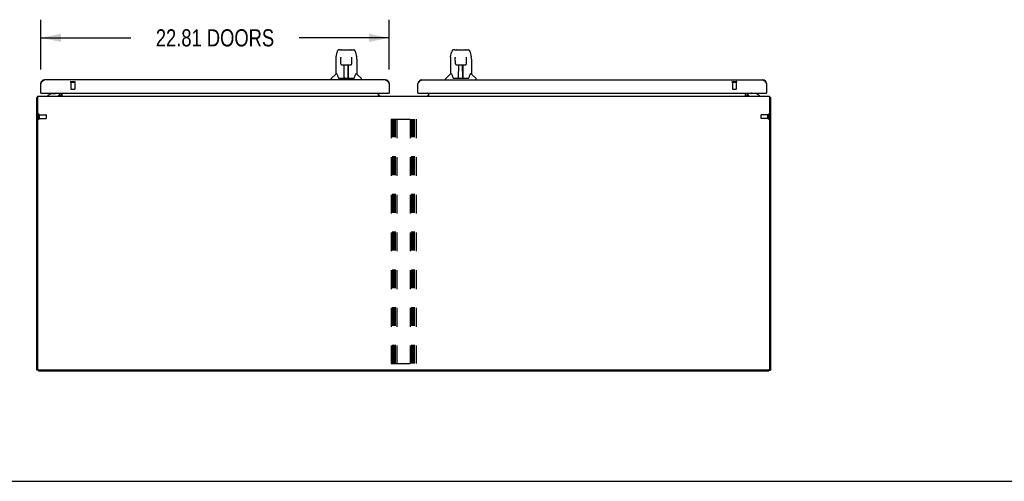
# Model space of a CAD drawing. Header units: inches. Extents: x 0 to 225, y 0 to 145.
# Tile 2 of 104: x 48 to 112, y 0 to 30. Entities that reach past the tile are written whole.
import ezdxf

# ---------------------------------------------------------------- set-up
doc = ezdxf.new("R2010")
doc.units = ezdxf.units.IN
doc.header["$LTSCALE"] = 12.349732
doc.header["$MEASUREMENT"] = 0
doc.linetypes.add('HIDDEN', pattern=[0.2, 0.1, -0.1])
doc.layers.get('0').update_dxf_attribs({"linetype": 'CONTINUOUS'})
for name, color, linetype in [('02___PRT_ALL_AXES', 7, 'CONTINUOUS'), ('DEFAULT_2', 8, 'HIDDEN'), ('DIMENSIONS', 7, 'CONTINUOUS')]:
    doc.layers.add(name, color=color, linetype=linetype)
doc.styles.get("Standard").update_dxf_attribs({"font": 'txt', "width": 0.8})
doc.dimstyles.new('DIMSTYLE_1', dxfattribs={"dimtxt": 1.122703, "dimasz": 1.320827, "dimexe": 0.09, "dimexo": 0.07, "dimgap": 0.0425, "dimtad": 0, "dimtih": 1, "dimtoh": 1, "dimzin": 4, "dimdsep": 46, "dimtxsty": 'Standard', "dimblk": '_FILLED', "dimblk1": '_FILLED', "dimblk2": '_FILLED', "dimcen": 0.09, "dimadec": 0, "dimazin": 0, "dimtfac": 1, "dimtofl": 0, "dimtmove": 0, "dimatfit": 3, "dimldrblk": '_FILLED', "dimfxl": 0, "dimtolj": 1, "dimtzin": 4, "dimarcsym": 0})

# ---------------------------------------------------------------- blocks, each defined once
blk = doc.blocks.new('_FILLED')
at = {"color": 0, "linetype": 'ByBlock'}
blk.add_solid([(0, 0), (-1, 0.2), (-1, -0.2)], dxfattribs=at)
blk = doc.blocks.new('*D20')
at = {"layer": 'DIMENSIONS', "color": 2, "linetype": 'Continuous'}
for p, q in [((49.215, 26.958), (49.215, 30.227)), ((72.027, 26.958), (72.027, 30.227)), ((49.215, 29.038), (55.12, 29.038)), ((72.027, 29.038), (66.122, 29.038))]:
    blk.add_line(p, q, dxfattribs=at)
at = {"layer": 'DIMENSIONS', "color": 2, "linetype": 'Continuous', "xscale": 1.3208269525, "yscale": 1.3208269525, "zscale": 1.3208269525, "rotation": 180}
blk.add_blockref('_FILLED', (49.215, 29.038), dxfattribs=at)
at = {"layer": 'DIMENSIONS', "color": 2, "linetype": 'Continuous', "xscale": 1.3208269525, "yscale": 1.3208269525, "zscale": 1.3208269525}
blk.add_blockref('_FILLED', (72.027, 29.038), dxfattribs=at)
at = {"layer": 'DIMENSIONS', "color": 2, "linetype": 'Continuous', "insert": (60.621, 29.599), "char_height": 1.1227, "width": 9.87979, "attachment_point": 2, "line_spacing_factor": 0.9}
blk.add_mtext('22.81 DOORS', dxfattribs=at)

msp = doc.modelspace()

# ---------------------------------------------------------------- linework, layer by layer
at = {"color": 7, "linetype": 'Continuous'}
for p, q in [((68.54, 27.788), (68.605, 28.093)), ((68.81, 28.248), (68.729, 28.248)), ((68.811, 28.248), (69.699, 28.248)), ((68.816, 28.248), (68.815, 28.248)), ((68.848, 27.736), (68.828, 27.736)), ((68.847, 27.772), (68.847, 27.769)), ((68.847, 27.769), (68.847, 27.764)), ((68.847, 27.764), (68.847, 27.756)), ((68.847, 27.756), (68.847, 27.746)), ((68.855, 27.342), (68.847, 27.746)), ((68.921, 28.26), (69.507, 28.26)), ((69.574, 27.342), (69.581, 27.754)), ((69.581, 27.762), (69.581, 27.767)), ((69.581, 27.754), (69.581, 27.762)), ((69.6, 27.736), (69.581, 27.736)), ((69.823, 28.093), (69.888, 27.788)), ((69.894, 27.757), (69.888, 27.788)), ((76.041, 27.788), (76.106, 28.093)), ((76.311, 28.248), (76.23, 28.248)), ((76.312, 28.248), (77.2, 28.248)), ((76.317, 28.248), (76.316, 28.248)), ((76.349, 27.736), (76.329, 27.736)), ((76.348, 27.772), (76.348, 27.769)), ((76.348, 27.769), (76.348, 27.764)), ((76.348, 27.764), (76.348, 27.756)), ((76.348, 27.756), (76.348, 27.746)), ((76.356, 27.342), (76.348, 27.746)), ((76.422, 28.26), (77.008, 28.26)), ((77.075, 27.342), (77.082, 27.754)), ((77.082, 27.762), (77.082, 27.767)), ((77.082, 27.754), (77.082, 27.762)), ((77.101, 27.736), (77.082, 27.736)), ((77.324, 28.093), (77.389, 27.788)), ((77.395, 27.757), (77.389, 27.788)), ((68.525, 27.645), (68.525, 26.673)), ((68.927, 27.264), (68.934, 27.264)), ((68.935, 27.264), (69.055, 27.264)), ((69.065, 26.418), (69.08, 27.265)), ((69.072, 26.849), (69.072, 27.264)), ((69.077, 27.118), (69.072, 27.118)), ((69.091, 27.265), (69.337, 27.265)), ((69.34, 26.398), (69.325, 27.265)), ((69.356, 27.118), (69.328, 27.118)), ((69.356, 26.398), (69.356, 27.264)), ((69.373, 27.264), (69.493, 27.264)), ((69.903, 27.644), (69.903, 26.673)), ((76.026, 27.645), (76.026, 26.673)), ((76.428, 27.264), (76.435, 27.264)), ((76.436, 27.264), (76.556, 27.264)), ((76.566, 26.418), (76.581, 27.265)), ((76.573, 26.849), (76.573, 27.264)), ((76.578, 27.118), (76.573, 27.118)), ((76.592, 27.265), (76.838, 27.265)), ((76.841, 26.398), (76.826, 27.265)), ((76.857, 27.118), (76.829, 27.118)), ((76.857, 26.398), (76.857, 27.264)), ((76.874, 27.264), (76.994, 27.264)), ((77.404, 27.644), (77.404, 26.673)), ((68.519, 26.667), (68.222, 26.37)), ((68.598, 26.673), (68.525, 26.673)), ((68.595, 26.673), (68.6, 26.664)), ((68.661, 26.509), (68.676, 26.461)), ((68.676, 26.461), (68.678, 26.453)), ((68.693, 26.421), (68.698, 26.414)), ((69.066, 26.47), (69.065, 26.444)), ((69.076, 27.039), (69.072, 27.039)), ((69.075, 27.028), (69.072, 27.028)), ((69.356, 27.039), (69.329, 27.039)), ((69.356, 27.028), (69.329, 27.028)), ((69.333, 26.799), (69.356, 26.799)), ((69.356, 26.795), (69.333, 26.795)), ((69.339, 26.444), (69.339, 26.47)), ((69.75, 26.453), (69.753, 26.461)), ((69.828, 26.663), (69.833, 26.672)), ((69.903, 26.673), (69.83, 26.673)), ((69.909, 26.667), (70.207, 26.37)), ((76.02, 26.667), (75.723, 26.37)), ((76.099, 26.673), (76.026, 26.673)), ((76.096, 26.673), (76.101, 26.664)), ((76.162, 26.509), (76.177, 26.461)), ((76.177, 26.461), (76.179, 26.453)), ((76.194, 26.421), (76.199, 26.414)), ((76.567, 26.47), (76.566, 26.444)), ((76.577, 27.039), (76.573, 27.039)), ((76.576, 27.028), (76.573, 27.028)), ((76.857, 27.039), (76.83, 27.039)), ((76.857, 27.028), (76.83, 27.028)), ((76.834, 26.799), (76.857, 26.799)), ((76.857, 26.795), (76.834, 26.795)), ((76.84, 26.444), (76.84, 26.47)), ((77.251, 26.453), (77.254, 26.461)), ((77.329, 26.663), (77.334, 26.672)), ((77.404, 26.673), (77.331, 26.673)), ((77.41, 26.667), (77.708, 26.37)), ((68.21, 26.28), (68.21, 26.342)), ((68.728, 26.398), (69.7, 26.398)), ((69.072, 26.398), (69.072, 26.402)), ((70.218, 26.28), (70.218, 26.342)), ((75.711, 26.28), (75.711, 26.342)), ((76.229, 26.398), (77.201, 26.398)), ((76.573, 26.398), (76.573, 26.402)), ((77.719, 26.28), (77.719, 26.342)), ((49.235, 25.426), (49.215, 25.426)), ((49.914, 25.403), (49.675, 25.265)), ((49.675, 25.226), (49.675, 25.265)), ((49.811, 25.344), (49.811, 25.355)), ((49.811, 25.355), (49.831, 25.355)), ((49.914, 25.403), (50.187, 25.403)), ((50.444, 25.265), (50.444, 25.265)), ((50.481, 25.227), (50.447, 25.262)), ((50.463, 25.383), (50.463, 25.426)), ((72.007, 25.426), (72.027, 25.426)), ((73.922, 25.426), (73.902, 25.426)), ((95.466, 25.383), (95.466, 25.426)), ((96.015, 25.403), (95.742, 25.403)), ((96.254, 25.265), (96.015, 25.403)), ((96.118, 25.355), (96.098, 25.355)), ((96.118, 25.344), (96.118, 25.355)), ((96.254, 25.226), (96.254, 25.265)), ((96.695, 25.426), (96.715, 25.426)), ((49.017, 25.122), (48.965, 25.122)), ((96.913, 25.122), (96.965, 25.122)), ((49.069, 7.278), (48.965, 7.278)), ((49.069, 7.226), (49.069, 7.279)), ((49.069, 7.226), (96.861, 7.226)), ((96.861, 7.226), (96.861, 7.279)), ((96.861, 7.278), (96.965, 7.278)), ((0, 0), (224.541, 0))]:
    msp.add_line(p, q, dxfattribs=at)
at = {"color": 3, "linetype": 'Continuous'}
for p, q in [((49.215, 25.426), (49.215, 26.033)), ((71.781, 26.28), (49.461, 26.28)), ((72.027, 26.033), (72.027, 25.426)), ((73.902, 25.426), (73.902, 26.033)), ((74.149, 26.28), (96.468, 26.28)), ((96.715, 26.033), (96.715, 25.426)), ((49.017, 25.226), (49.017, 7.34)), ((49.017, 25.226), (96.913, 25.226)), ((49.235, 25.426), (72.007, 25.426)), ((50.444, 25.265), (50.444, 25.264)), ((50.444, 25.264), (50.445, 25.264)), ((50.445, 25.264), (50.45, 25.257)), ((50.486, 25.368), (50.486, 25.426)), ((50.59, 25.426), (50.59, 25.226)), ((71.319, 25.226), (71.319, 25.426)), ((73.922, 25.426), (96.695, 25.426)), ((74.611, 25.226), (74.611, 25.426)), ((95.34, 25.226), (95.34, 25.426)), ((95.444, 25.426), (95.444, 25.33)), ((96.913, 25.226), (96.913, 7.34)), ((48.965, 7.278), (48.965, 25.122)), ((96.965, 25.122), (96.965, 7.278)), ((96.85, 7.278), (49.079, 7.278))]:
    msp.add_line(p, q, dxfattribs=at)
at = {"color": 7, "linetype": 'Continuous'}
for points in [[(68.54, 27.788), (68.534, 27.756), (68.529, 27.714), (68.526, 27.672), (68.525, 27.645)], [(68.729, 28.248), (68.725, 28.248), (68.71, 28.246), (68.695, 28.241), (68.681, 28.235), (68.669, 28.226), (68.658, 28.216), (68.649, 28.205), (68.64, 28.192), (68.633, 28.179), (68.626, 28.164), (68.62, 28.148), (68.614, 28.129), (68.609, 28.108), (68.605, 28.093)], [(68.847, 27.777), (68.847, 27.777), (68.847, 27.777), (68.847, 27.776), (68.847, 27.776), (68.847, 27.775), (68.847, 27.774), (68.847, 27.772)], [(69.581, 27.767), (69.581, 27.771), (69.581, 27.772), (69.582, 27.774), (69.582, 27.775), (69.582, 27.776), (69.582, 27.776), (69.582, 27.777)], [(69.799, 28.171), (69.793, 28.183), (69.787, 28.195), (69.779, 28.205), (69.771, 28.215), (69.762, 28.224), (69.751, 28.232), (69.739, 28.239), (69.727, 28.244), (69.713, 28.247), (69.699, 28.248)], [(69.823, 28.093), (69.82, 28.106), (69.815, 28.125), (69.81, 28.141), (69.805, 28.157), (69.799, 28.171)], [(69.903, 27.644), (69.903, 27.672), (69.899, 27.715), (69.894, 27.757)], [(76.041, 27.788), (76.035, 27.756), (76.03, 27.714), (76.027, 27.672), (76.026, 27.645)], [(76.23, 28.248), (76.226, 28.248), (76.211, 28.246), (76.196, 28.241), (76.182, 28.235), (76.17, 28.226), (76.159, 28.216), (76.15, 28.205), (76.141, 28.192), (76.134, 28.179), (76.127, 28.164), (76.121, 28.148), (76.115, 28.129), (76.11, 28.108), (76.106, 28.093)], [(76.348, 27.777), (76.348, 27.777), (76.348, 27.777), (76.348, 27.776), (76.348, 27.776), (76.348, 27.775), (76.348, 27.774), (76.348, 27.772)], [(77.082, 27.767), (77.082, 27.771), (77.082, 27.772), (77.083, 27.774), (77.083, 27.775), (77.083, 27.776), (77.083, 27.776), (77.083, 27.777)], [(77.3, 28.171), (77.294, 28.183), (77.288, 28.195), (77.28, 28.205), (77.272, 28.215), (77.263, 28.224), (77.252, 28.232), (77.24, 28.239), (77.228, 28.244), (77.214, 28.247), (77.2, 28.248)], [(77.324, 28.093), (77.321, 28.106), (77.316, 28.125), (77.311, 28.141), (77.306, 28.157), (77.3, 28.171)], [(77.404, 27.644), (77.404, 27.672), (77.4, 27.715), (77.395, 27.757)], [(68.855, 27.342), (68.856, 27.33), (68.859, 27.317), (68.864, 27.305), (68.872, 27.294), (68.881, 27.284), (68.891, 27.276), (68.902, 27.27), (68.914, 27.266), (68.927, 27.264)], [(69.055, 27.264), (69.058, 27.264), (69.067, 27.264), (69.076, 27.264)], [(69.076, 27.264), (69.085, 27.265), (69.091, 27.265)], [(69.337, 27.265), (69.345, 27.265), (69.354, 27.264)], [(69.354, 27.264), (69.362, 27.264), (69.371, 27.264), (69.373, 27.264)], [(69.494, 27.264), (69.503, 27.264), (69.515, 27.267), (69.527, 27.271), (69.538, 27.277), (69.549, 27.285), (69.557, 27.295), (69.564, 27.306), (69.57, 27.318), (69.573, 27.331), (69.574, 27.342)], [(76.356, 27.342), (76.357, 27.33), (76.36, 27.317), (76.365, 27.305), (76.373, 27.294), (76.382, 27.284), (76.392, 27.276), (76.403, 27.27), (76.415, 27.266), (76.428, 27.264)], [(76.556, 27.264), (76.559, 27.264), (76.568, 27.264), (76.577, 27.264)], [(76.577, 27.264), (76.586, 27.265), (76.592, 27.265)], [(76.838, 27.265), (76.846, 27.265), (76.855, 27.264)], [(76.855, 27.264), (76.863, 27.264), (76.872, 27.264), (76.874, 27.264)], [(76.995, 27.264), (77.004, 27.264), (77.016, 27.267), (77.028, 27.271), (77.039, 27.277), (77.05, 27.285), (77.058, 27.295), (77.065, 27.306), (77.071, 27.318), (77.074, 27.331), (77.075, 27.342)], [(68.6, 26.664), (68.614, 26.636), (68.629, 26.6), (68.645, 26.558), (68.661, 26.509)], [(68.678, 26.453), (68.683, 26.44), (68.688, 26.43), (68.693, 26.421)], [(69.724, 26.407), (69.73, 26.413), (69.735, 26.421)], [(69.735, 26.421), (69.74, 26.429), (69.745, 26.44), (69.75, 26.453)], [(69.753, 26.461), (69.767, 26.507), (69.783, 26.555), (69.799, 26.598), (69.814, 26.634), (69.828, 26.663)], [(76.101, 26.664), (76.115, 26.636), (76.13, 26.6), (76.146, 26.558), (76.162, 26.509)], [(76.179, 26.453), (76.184, 26.44), (76.189, 26.43), (76.194, 26.421)], [(77.225, 26.407), (77.231, 26.413), (77.236, 26.421)], [(77.236, 26.421), (77.241, 26.429), (77.246, 26.44), (77.251, 26.453)], [(77.254, 26.461), (77.268, 26.507), (77.284, 26.555), (77.3, 26.598), (77.315, 26.634), (77.329, 26.663)], [(68.698, 26.414), (68.704, 26.407), (68.711, 26.402), (68.718, 26.399), (68.726, 26.398), (68.728, 26.398)], [(69.7, 26.398), (69.701, 26.398), (69.709, 26.399), (69.717, 26.402), (69.724, 26.407)], [(76.199, 26.414), (76.205, 26.407), (76.212, 26.402), (76.219, 26.399), (76.227, 26.398), (76.229, 26.398)], [(77.201, 26.398), (77.202, 26.398), (77.21, 26.399), (77.218, 26.402), (77.225, 26.407)]]:
    msp.add_lwpolyline(points, dxfattribs=at)
at = {"color": 3, "linetype": 'Continuous'}
for points in [[(49.215, 26.033), (49.225, 26.049), (49.235, 26.065), (49.245, 26.081), (49.256, 26.097), (49.266, 26.112), (49.276, 26.127), (49.287, 26.142), (49.297, 26.156), (49.307, 26.17), (49.317, 26.183), (49.328, 26.196), (49.338, 26.207), (49.348, 26.218), (49.358, 26.229), (49.369, 26.238), (49.379, 26.246), (49.389, 26.254), (49.399, 26.261), (49.41, 26.266), (49.42, 26.271), (49.43, 26.275), (49.441, 26.277), (49.451, 26.279), (49.461, 26.28)], [(71.781, 26.28), (71.791, 26.279), (71.801, 26.277), (71.811, 26.275), (71.822, 26.271), (71.832, 26.266), (71.842, 26.261), (71.853, 26.254), (71.863, 26.246), (71.873, 26.238), (71.883, 26.229), (71.894, 26.218), (71.904, 26.207), (71.914, 26.196), (71.924, 26.183), (71.935, 26.17), (71.945, 26.156), (71.955, 26.142), (71.965, 26.127), (71.976, 26.112), (71.986, 26.097), (71.996, 26.081), (72.007, 26.065), (72.017, 26.049), (72.027, 26.033)], [(73.902, 26.033), (73.912, 26.049), (73.923, 26.065), (73.933, 26.081), (73.943, 26.097), (73.953, 26.112), (73.964, 26.127), (73.974, 26.142), (73.984, 26.156), (73.995, 26.17), (74.005, 26.183), (74.015, 26.196), (74.025, 26.207), (74.036, 26.218), (74.046, 26.229), (74.056, 26.238), (74.066, 26.246), (74.077, 26.254), (74.087, 26.261), (74.097, 26.266), (74.108, 26.271), (74.118, 26.275), (74.128, 26.277), (74.138, 26.279), (74.149, 26.28)], [(96.468, 26.28), (96.478, 26.279), (96.489, 26.277), (96.499, 26.275), (96.509, 26.271), (96.519, 26.266), (96.53, 26.261), (96.54, 26.254), (96.55, 26.246), (96.561, 26.238), (96.571, 26.229), (96.581, 26.218), (96.591, 26.207), (96.602, 26.196), (96.612, 26.183), (96.622, 26.17), (96.632, 26.156), (96.643, 26.142), (96.653, 26.127), (96.663, 26.112), (96.674, 26.097), (96.684, 26.081), (96.694, 26.065), (96.704, 26.049), (96.715, 26.033)], [(49, 25.138), (48.992, 25.136), (48.989, 25.135), (48.985, 25.135), (48.982, 25.134), (48.979, 25.133), (48.976, 25.132), (48.974, 25.131), (48.972, 25.13), (48.97, 25.129), (48.968, 25.128), (48.967, 25.127), (48.966, 25.126), (48.965, 25.125), (48.965, 25.123), (48.965, 25.122)], [(49.017, 25.142), (49.016, 25.142), (49.012, 25.141), (49.008, 25.139), (49.004, 25.139), (49, 25.138)], [(50.442, 25.266), (50.443, 25.266), (50.443, 25.266), (50.443, 25.266), (50.444, 25.265)], [(50.45, 25.257), (50.451, 25.255), (50.453, 25.253), (50.454, 25.251), (50.456, 25.249)], [(50.456, 25.249), (50.458, 25.247), (50.46, 25.244), (50.462, 25.242), (50.464, 25.239), (50.467, 25.237), (50.469, 25.235), (50.471, 25.233), (50.474, 25.231), (50.476, 25.229), (50.478, 25.228), (50.48, 25.227)], [(95.459, 25.234), (95.457, 25.232), (95.455, 25.231), (95.453, 25.229), (95.451, 25.228)], [(95.47, 25.245), (95.465, 25.24), (95.463, 25.238), (95.461, 25.236), (95.459, 25.234)], [(95.48, 25.251), (95.479, 25.251), (95.479, 25.252), (95.478, 25.251), (95.477, 25.251), (95.476, 25.25), (95.475, 25.25), (95.474, 25.249), (95.473, 25.248), (95.471, 25.246), (95.47, 25.245)], [(96.913, 25.142), (96.913, 25.142), (96.917, 25.141), (96.921, 25.139), (96.925, 25.139), (96.929, 25.138), (96.937, 25.136)], [(96.937, 25.136), (96.941, 25.135), (96.944, 25.135), (96.947, 25.134), (96.95, 25.133), (96.953, 25.132), (96.955, 25.131), (96.958, 25.13), (96.96, 25.129), (96.961, 25.128), (96.962, 25.127), (96.963, 25.126), (96.964, 25.125), (96.964, 25.123), (96.965, 25.122)]]:
    msp.add_lwpolyline(points, dxfattribs=at)
at = {"color": 7, "linetype": 'Continuous'}
for centre, radius, start, end in [((68.921, 28.24), 0.0197, 90, 156.39296), ((69.507, 28.24), 0.0197, 23.60704, 90), ((76.422, 28.24), 0.0197, 90, 156.39296), ((77.008, 28.24), 0.0197, 23.60704, 90), ((68.533, 26.654), 0.0197, 97.5, 135), ((69.085, 26.417), 0.0197, 179, 270), ((69.32, 26.417), 0.0197, 270, 1), ((69.895, 26.654), 0.0197, 45, 82.5), ((76.034, 26.654), 0.0197, 97.5, 135), ((76.586, 26.417), 0.0197, 179, 270), ((76.821, 26.417), 0.0197, 270, 1), ((77.396, 26.654), 0.0197, 45, 82.5), ((68.25, 26.342), 0.0394, 135, 180), ((69.085, 26.417), 0.0197, 260.73897, 269.92316), ((69.32, 26.417), 0.0197, 270.07713, 272.64688), ((70.179, 26.342), 0.0394, 0, 45), ((75.751, 26.342), 0.0394, 135, 180), ((76.586, 26.417), 0.0197, 260.73897, 269.92316), ((76.821, 26.417), 0.0197, 270.07713, 272.64688), ((77.68, 26.342), 0.0394, 0, 45), ((49.927, 25.34), 0.116, 132.71968, 172.41298), ((50.187, 25.502), 0.0984, 270, 309.36477), ((50.133, 25.34), 0.116, 37.53128, 47.28032), ((50.305, 25.383), 0.157, 270, 360), ((50.343, 25.368), 0.246, 324.67352, 360), ((95.548, 25.33), 0.208, 180, 210.01397), ((95.624, 25.383), 0.157, 180, 270), ((95.742, 25.502), 0.0984, 230.63523, 270), ((95.796, 25.34), 0.116, 132.71968, 142.46872), ((96.003, 25.34), 0.116, 7.58702, 47.28032)]:
    msp.add_arc(centre, radius, start, end, dxfattribs=at)
at = {"color": 3, "linetype": 'Continuous'}
for centre, radius, start, end in [((49.461, 26.033), 0.246, 90, 180), ((71.781, 26.033), 0.246, 0, 90), ((74.149, 26.033), 0.246, 90, 180), ((96.468, 26.033), 0.246, 0, 90), ((49.235, 25.446), 0.02, 180, 270), ((50.343, 25.368), 0.142, 270, 360), ((71.461, 25.368), 0.142, 180, 270), ((72.007, 25.446), 0.02, 270, 360), ((73.922, 25.446), 0.02, 180, 270), ((74.468, 25.368), 0.142, 270, 360), ((95.548, 25.33), 0.104, 180, 270), ((96.695, 25.446), 0.02, 270, 360), ((49.079, 7.34), 0.0625, 180, 270), ((96.85, 7.34), 0.0625, 270, 360)]:
    msp.add_arc(centre, radius, start, end, dxfattribs=at)
at = {"color": 7, "linetype": 'Continuous'}
for centre, major_axis, start_param, end_param in [((69.064, 26.437), (0.0394, 0), -1.369355, -1.26493), ((69.34, 26.437), (0, 0.0394), -3.446747, -3.141593), ((76.565, 26.437), (0.0394, 0), -1.369355, -1.26493), ((76.841, 26.437), (0, 0.0394), -3.446747, -3.141593)]:
    msp.add_ellipse(centre, major_axis=major_axis, ratio=1, start_param=start_param, end_param=end_param, dxfattribs=at)
at = {"layer": '02___PRT_ALL_AXES', "color": 8, "linetype": 'HIDDEN'}
for p, q in [((51.195, 26.133), (51.195, 25.686)), ((51.195, 26.133), (51.443, 26.133)), ((51.443, 26.133), (51.443, 25.686)), ((94.487, 26.133), (94.735, 26.133)), ((94.487, 26.133), (94.487, 25.686)), ((94.735, 26.133), (94.735, 25.686)), ((49.112, 23.996), (49.112, 23.748)), ((49.112, 23.996), (49.559, 23.996)), ((96.807, 23.996), (96.36, 23.996)), ((96.807, 23.748), (96.807, 23.996)), ((49.112, 23.748), (49.559, 23.748)), ((96.807, 23.748), (96.36, 23.748))]:
    msp.add_line(p, q, dxfattribs=at)
at = {"layer": 'DEFAULT_2', "color": 8, "linetype": 'HIDDEN'}
for p, q in [((51.177, 26.176), (51.461, 26.176)), ((51.177, 26.133), (51.461, 26.133)), ((94.469, 26.176), (94.753, 26.176)), ((94.469, 26.133), (94.753, 26.133)), ((51.205, 25.676), (51.433, 25.676)), ((94.497, 25.676), (94.725, 25.676)), ((49.069, 24.014), (49.069, 23.73)), ((49.112, 24.014), (49.112, 23.73)), ((49.569, 23.986), (49.569, 23.758)), ((96.35, 23.758), (96.35, 23.986)), ((96.807, 23.73), (96.807, 24.014)), ((96.85, 23.73), (96.85, 24.014)), ((72.152, 23.705), (72.152, 7.705)), ((72.152, 23.705), (73.777, 23.705)), ((72.256, 7.705), (72.256, 23.705)), ((72.346, 7.705), (72.346, 23.705)), ((72.423, 7.705), (72.423, 23.705)), ((72.527, 23.705), (72.527, 7.705)), ((73.402, 23.705), (73.402, 7.705)), ((73.506, 7.705), (73.506, 23.705)), ((73.596, 7.705), (73.596, 23.705)), ((73.673, 7.705), (73.673, 23.705)), ((73.777, 23.705), (73.777, 7.705)), ((72.152, 7.705), (73.777, 7.705))]:
    msp.add_line(p, q, dxfattribs=at)
for centre, radius, start, end in [((51.177, 26.154), 0.0215, 90, 270), ((51.461, 26.154), 0.0215, 270, 90), ((94.469, 26.154), 0.0215, 90, 270), ((94.753, 26.154), 0.0215, 270, 90), ((51.205, 25.686), 0.01, 180, 270), ((51.433, 25.686), 0.01, 270, 360), ((94.497, 25.686), 0.01, 180, 270), ((94.725, 25.686), 0.01, 270, 360), ((49.09, 24.014), 0.0215, 0, 180), ((49.559, 23.986), 0.01, 0, 90), ((96.36, 23.986), 0.01, 90, 180), ((96.829, 24.014), 0.0215, 360, 180), ((49.09, 23.73), 0.0215, 180, 360), ((49.559, 23.758), 0.01, 270, 360), ((96.36, 23.758), 0.01, 180, 270), ((96.829, 23.73), 0.0215, 180, 0)]:
    msp.add_arc(centre, radius, start, end, dxfattribs=at)

# ---------------------------------------------------------------- dimensions: what is measured, and where the dimension line sits
at = {"layer": 'DIMENSIONS', "color": 2, "linetype": 'Continuous'}
dim = msp.add_linear_dim(base=(49.215, 29.038), p1=(72.027, 26.888), p2=(49.215, 26.888), angle=180, text='<> DOORS', dimstyle='DIMSTYLE_1', dxfattribs=at)
dim.commit()
dim.dimension.update_dxf_attribs({"geometry": '*D20', "text_midpoint": (60.621, 29.038), "dimtype": 160})

doc.saveas('drawing.dxf')
